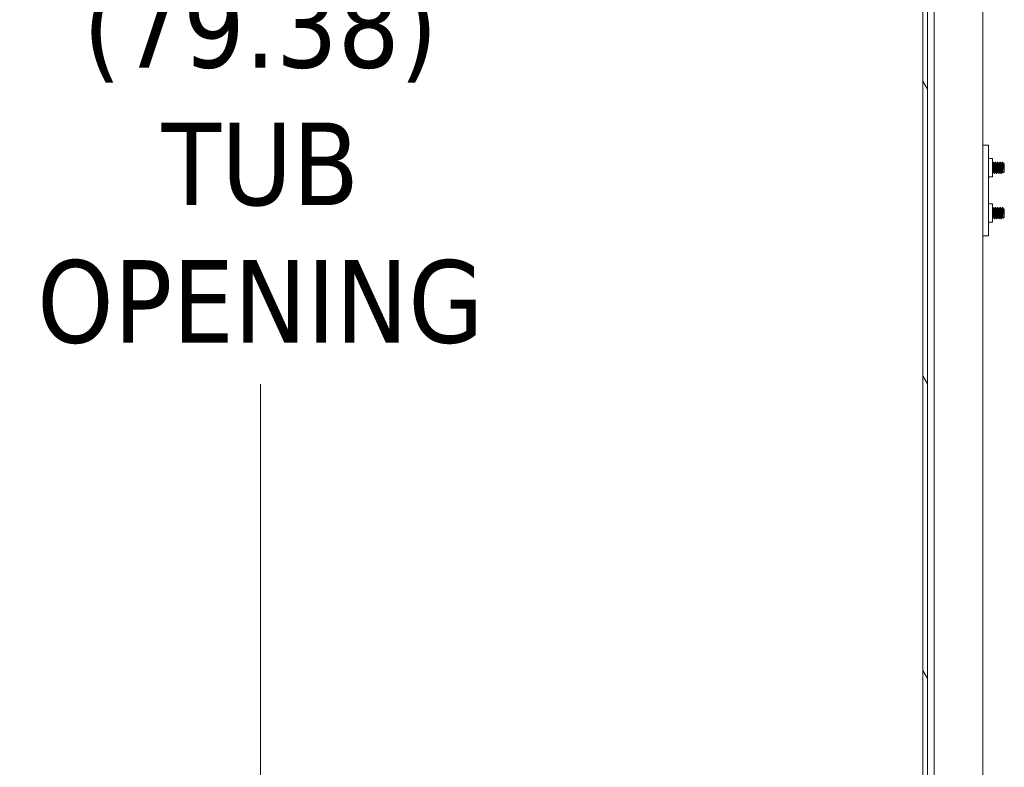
# Model space of a CAD drawing. Header units: inches. Extents: x 16 to 427, y 4 to 276.
# Tile 72 of 111: x 225 to 247, y 152 to 169. Entities that reach past the tile are written whole.
import ezdxf

# ---------------------------------------------------------------- set-up
doc = ezdxf.new("R2010")
doc.units = ezdxf.units.IN
doc.header["$LTSCALE"] = 26
doc.header["$MEASUREMENT"] = 0
doc.layers.get('0').update_dxf_attribs({"lineweight": 0})
for name, color, linetype, lineweight in [('Dimension (ANSI)', 7, 'Continuous', 5), ('Hatch (ANSI)', 7, 'Continuous', 5), ('Visible (ANSI)', 7, 'Continuous', 5)]:
    doc.layers.add(name, color=color, linetype=linetype, lineweight=lineweight)
doc.styles.add('ROMANS', font='tahoma.ttf')
doc.dimstyles.new('Default (ANSI)', dxfattribs={"dimscale": 26, "dimtxt": 0.07, "dimasz": 0.07, "dimexe": 0.125, "dimexo": 0.0625, "dimgap": 0.031496, "dimtad": 0, "dimtih": 1, "dimtoh": 1, "dimrnd": 1e-08, "dimzin": 0, "dimdsep": 46, "dimtxsty": 'ROMANS', "dimblk": 'Filled-1', "dimcen": 0.09, "dimdle": 0.393701, "dimclrd": 256, "dimclre": 256, "dimclrt": 256, "dimadec": 0, "dimazin": 0, "dimtfac": 0.928571, "dimtofl": 0, "dimtmove": 0, "dimatfit": 3, "dimfxl": 1, "dimtolj": 1, "dimtzin": 0, "dimlwd": -1, "dimlwe": -1, "dimarcsym": 0})

# ---------------------------------------------------------------- blocks, each defined once
blk = doc.blocks.new('Filled-1')
at = {"color": 0}
for p, q in [((0, 0), (-1, 0.179)), ((-1, 0.179), (-1, -0.179)), ((-1, 0), (0, 0)), ((-1, -0.179), (0, 0))]:
    blk.add_line(p, q, dxfattribs=at)
at = {"color": 0, "flags": 128}
blk.add_lwpolyline([(-1, -0.179), (0, 0), (-1, 0.179), (-1, -0.179)], dxfattribs=at)
at = {"color": 0}
blk.add_solid([(-1, -0.179), (0, 0), (-1, 0.179), (-1, -0.179)], dxfattribs=at)
blk = doc.blocks.new('*D33')
at = {"layer": 'Defpoints', "color": 0, "transparency": 16777216}
for p in [(245.287, 204.765), (230.195, 125.39), (245.287, 125.39)]:
    blk.add_point(p, dxfattribs=at)
at = {"layer": 'Dimension (ANSI)', "transparency": 16777216}
for p, q in [((243.662, 204.765), (226.945, 204.765)), ((230.195, 202.945), (230.195, 170.488)), ((230.195, 127.21), (230.195, 160.806)), ((243.662, 125.39), (226.945, 125.39))]:
    blk.add_line(p, q, dxfattribs=at)
at = {"layer": 'Dimension (ANSI)', "transparency": 16777216, "xscale": 1.820000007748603, "yscale": 1.820000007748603, "zscale": 1.820000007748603}
for p, rotation in [((230.195, 204.765), 90), ((230.195, 125.39), 270)]:
    blk.add_blockref('Filled-1', p, dxfattribs=dict(at, rotation=rotation))
at = {"layer": 'Dimension (ANSI)', "transparency": 16777216, "insert": (230.195, 165.647), "char_height": 1.82, "attachment_point": 5, "style": 'ROMANS'}
blk.add_mtext('\\A1;\\fTahoma|b0|i0;\\H1.8200;(79.38)\\P\\fTahoma|b0|i0;\\H1.8200;TUB\\P\\fTahoma|b0|i0;\\H1.8200;OPENING', dxfattribs=at)

msp = doc.modelspace()

# ---------------------------------------------------------------- hatches: boundary and pattern name
at = {"layer": 'Hatch (ANSI)'}
h = msp.add_hatch(dxfattribs=at)
h.set_pattern_fill('ANSI31', color=256, scale=26, angle=75, style=0)
edge = h.paths.add_edge_path()
edge.add_line((245.0494, 205.6633), (245.6818, 205.6633))
edge.add_line((245.6818, 205.6633), (245.6818, 205.7653))
edge.add_line((245.6818, 205.7653), (245.0494, 205.7653))
edge.add_ellipse((245.0494, 205.5227), major_axis=(0, 0.2426), ratio=1, start_angle=0, end_angle=90)
edge.add_line((244.8068, 205.5227), (244.8068, 124.633))
edge.add_ellipse((245.0494, 124.633), major_axis=(-0.2426, 0), ratio=1, start_angle=0, end_angle=90)
edge.add_line((245.0494, 124.3903), (245.6818, 124.3903))
edge.add_line((245.6818, 124.3903), (245.6818, 124.4923))
edge.add_line((245.6818, 124.4923), (245.0666, 124.4923))
edge.add_line((245.0666, 124.4923), (245.0494, 124.4923))
edge.add_ellipse((245.0494, 124.633), major_axis=(0, -0.1406), ratio=1, start_angle=270, end_angle=360, ccw=False)
edge.add_line((244.9088, 124.633), (244.9088, 125.2532))
edge.add_line((244.9088, 125.2532), (244.9088, 204.893))
edge.add_line((244.9088, 204.893), (244.9088, 205.5227))
edge.add_ellipse((245.0494, 205.5227), major_axis=(-0.1406, 0), ratio=1, start_angle=275.69227, end_angle=360, ccw=False)
edge.add_ellipse((245.0494, 205.5227), major_axis=(-0.0139, 0.1399), ratio=1, start_angle=354.30773, end_angle=360, ccw=False)
h = msp.add_hatch(dxfattribs=at)
h.set_pattern_fill('ANSI31', color=256, scale=26, angle=-15, style=0)
edge = h.paths.add_edge_path()
edge.add_ellipse((244.8758, 205.2211), major_axis=(0.1796, -0.4375), ratio=1, start_angle=0, end_angle=11.86132)
edge.add_ellipse((244.8758, 205.2211), major_axis=(0.2657, -0.3912), ratio=1, start_angle=0, end_angle=12.39327)
edge.add_ellipse((244.8758, 205.2211), major_axis=(0.3435, -0.3251), ratio=1, start_angle=0, end_angle=111.10905)
edge.add_ellipse((245.0229, 205.5492), major_axis=(0.0326, 0.1094), ratio=1, start_angle=0, end_angle=10.25383)
edge.add_ellipse((245.0229, 205.5492), major_axis=(0.0126, 0.1134), ratio=1, start_angle=0, end_angle=96.31954)
edge.add_line((244.9088, 205.5492), (244.9088, 205.5227))
edge.add_line((244.9088, 205.5227), (244.9088, 204.893))
edge.add_ellipse((245.0229, 204.893), major_axis=(-0.1141, 0), ratio=1, start_angle=0, end_angle=106.57337)
edge = h.paths.add_edge_path()
edge.add_ellipse((244.8758, 124.9251), major_axis=(0.1796, -0.4375), ratio=1, start_angle=0, end_angle=1.46691)
edge.add_ellipse((244.8758, 124.9251), major_axis=(0.1907, -0.4328), ratio=1, start_angle=0, end_angle=110.41237)
edge.add_ellipse((244.8758, 124.9251), major_axis=(0.3391, 0.3297), ratio=1, start_angle=0, end_angle=12.38162)
edge.add_ellipse((244.8758, 124.9251), major_axis=(0.2605, 0.3947), ratio=1, start_angle=0, end_angle=11.10275)
edge.add_ellipse((245.0229, 125.2532), major_axis=(0.0326, 0.1094), ratio=1, start_angle=0, end_angle=106.57337)
edge.add_line((244.9088, 125.2532), (244.9088, 124.633))
edge.add_line((244.9088, 124.633), (244.9088, 124.597))
edge.add_ellipse((245.0229, 124.597), major_axis=(-0.1141, 0), ratio=1, start_angle=0, end_angle=106.57337)

# ---------------------------------------------------------------- linework, layer by layer
at = {"layer": 'Visible (ANSI)'}
for p, q in [((244.8068, 205.5227), (244.8068, 124.633)), ((244.9088, 124.633), (244.9088, 205.5227)), ((245.0554, 126.6173), (245.0554, 204.7211)), ((246.131, 204.7653), (246.131, 125.3903)), ((246.251, 166.0778), (246.131, 166.0778)), ((246.251, 166.0778), (246.251, 166.0153)), ((246.251, 166.0153), (246.251, 164.1403)), ((246.2823, 165.7795), (246.341, 165.7795)), ((246.341, 165.3761), (246.341, 165.7795)), ((246.3637, 165.7028), (246.3575, 165.7028)), ((246.4137, 165.7028), (246.4075, 165.7028)), ((246.4637, 165.7028), (246.4575, 165.7028)), ((246.5137, 165.7028), (246.5075, 165.7028)), ((246.5637, 165.7028), (246.5575, 165.7028)), ((246.5654, 165.7), (246.5654, 165.6456)), ((246.3575, 165.4867), (246.3631, 165.4867)), ((246.3831, 165.669), (246.3887, 165.669)), ((246.4075, 165.4867), (246.4131, 165.4867)), ((246.4331, 165.669), (246.4387, 165.669)), ((246.4575, 165.4867), (246.4631, 165.4867)), ((246.4831, 165.669), (246.4887, 165.669)), ((246.5075, 165.4867), (246.5131, 165.4867)), ((246.5331, 165.669), (246.5387, 165.669)), ((246.5575, 165.4867), (246.5631, 165.4867)), ((246.6029, 165.4903), (246.5764, 165.4638)), ((246.5831, 165.669), (246.5887, 165.669)), ((246.6029, 165.6653), (246.5925, 165.6758)), ((246.5992, 165.5311), (246.5992, 165.6002)), ((246.6029, 165.4903), (246.6029, 165.6653)), ((246.2823, 165.3761), (246.341, 165.3761)), ((246.3887, 165.4528), (246.3825, 165.4528)), ((246.4387, 165.4528), (246.4325, 165.4528)), ((246.4887, 165.4528), (246.4825, 165.4528)), ((246.5387, 165.4528), (246.5325, 165.4528)), ((246.341, 164.7795), (246.2823, 164.7795)), ((246.341, 164.7795), (246.341, 164.3761)), ((246.3637, 164.7028), (246.3575, 164.7028)), ((246.3831, 164.669), (246.3887, 164.669)), ((246.4137, 164.7028), (246.4075, 164.7028)), ((246.4331, 164.669), (246.4387, 164.669)), ((246.4637, 164.7028), (246.4575, 164.7028)), ((246.4831, 164.669), (246.4887, 164.669)), ((246.5137, 164.7028), (246.5075, 164.7028)), ((246.5331, 164.669), (246.5387, 164.669)), ((246.5637, 164.7028), (246.5575, 164.7028)), ((246.5654, 164.7), (246.5654, 164.6456)), ((246.5831, 164.669), (246.5887, 164.669)), ((246.6029, 164.6653), (246.5925, 164.6758)), ((246.6029, 164.4903), (246.6029, 164.6653)), ((246.3575, 164.4867), (246.3631, 164.4867)), ((246.3887, 164.4528), (246.3825, 164.4528)), ((246.4075, 164.4867), (246.4131, 164.4867)), ((246.4387, 164.4528), (246.4325, 164.4528)), ((246.4575, 164.4867), (246.4631, 164.4867)), ((246.4887, 164.4528), (246.4825, 164.4528)), ((246.5075, 164.4867), (246.5131, 164.4867)), ((246.5387, 164.4528), (246.5325, 164.4528)), ((246.5575, 164.4867), (246.5631, 164.4867)), ((246.6029, 164.4903), (246.5764, 164.4638)), ((246.5992, 164.5311), (246.5992, 164.6002)), ((246.341, 164.3761), (246.2823, 164.3761)), ((246.131, 164.0778), (246.251, 164.0778)), ((246.251, 164.1403), (246.251, 164.0778))]:
    msp.add_line(p, q, dxfattribs=at)
for centre, start, end in [((246.2823, 165.8108), 180, 270), ((246.2823, 165.3449), 90, 180), ((246.2823, 164.8108), 180, 270), ((246.2823, 164.3449), 90, 180)]:
    msp.add_arc(centre, 0.0312, start, end, dxfattribs=at)
for points in [[(246.341, 165.6743), (246.3462, 165.6835), (246.3514, 165.6927), (246.3565, 165.702)], [(246.3646, 165.7021), (246.371, 165.6907), (246.3773, 165.6793), (246.3837, 165.668)], [(246.3881, 165.669), (246.3942, 165.68), (246.4004, 165.691), (246.4065, 165.702)], [(246.4146, 165.7021), (246.421, 165.6907), (246.4273, 165.6793), (246.4337, 165.668)], [(246.4381, 165.669), (246.4442, 165.68), (246.4504, 165.691), (246.4565, 165.702)], [(246.4646, 165.7021), (246.471, 165.6907), (246.4773, 165.6793), (246.4837, 165.668)], [(246.4881, 165.669), (246.4942, 165.68), (246.5004, 165.691), (246.5065, 165.702)], [(246.5146, 165.7021), (246.521, 165.6907), (246.5273, 165.6793), (246.5337, 165.668)], [(246.5381, 165.669), (246.5442, 165.68), (246.5504, 165.691), (246.5565, 165.702)], [(246.5654, 165.7), (246.5649, 165.7019), (246.5643, 165.7027), (246.5637, 165.7027)], [(246.5646, 165.7021), (246.571, 165.6907), (246.5773, 165.6793), (246.5837, 165.668)], [(246.3581, 165.4867), (246.3524, 165.4765), (246.3467, 165.4663), (246.341, 165.4561)], [(246.3815, 165.4537), (246.3752, 165.4651), (246.3688, 165.4765), (246.3624, 165.4878)], [(246.4081, 165.4867), (246.4019, 165.4757), (246.3958, 165.4646), (246.3896, 165.4536)], [(246.4315, 165.4537), (246.4252, 165.4651), (246.4188, 165.4765), (246.4124, 165.4878)], [(246.4581, 165.4867), (246.4519, 165.4757), (246.4458, 165.4646), (246.4396, 165.4536)], [(246.4815, 165.4537), (246.4752, 165.4651), (246.4688, 165.4765), (246.4624, 165.4878)], [(246.5081, 165.4867), (246.5019, 165.4757), (246.4958, 165.4646), (246.4896, 165.4536)], [(246.5315, 165.4537), (246.5252, 165.4651), (246.5188, 165.4765), (246.5124, 165.4878)], [(246.5581, 165.4867), (246.5519, 165.4757), (246.5458, 165.4646), (246.5396, 165.4536)], [(246.5757, 165.4641), (246.5713, 165.472), (246.5669, 165.4799), (246.5624, 165.4878)], [(246.5881, 165.669), (246.5893, 165.6712), (246.5905, 165.6733), (246.5917, 165.6755)], [(246.5992, 165.5311), (246.5972, 165.5389), (246.5952, 165.5476), (246.5934, 165.5574)], [(246.341, 164.6743), (246.3462, 164.6835), (246.3514, 164.6927), (246.3565, 164.702)], [(246.3646, 164.7021), (246.371, 164.6907), (246.3773, 164.6793), (246.3837, 164.668)], [(246.3881, 164.669), (246.3942, 164.68), (246.4004, 164.691), (246.4065, 164.702)], [(246.4146, 164.7021), (246.421, 164.6907), (246.4273, 164.6793), (246.4337, 164.668)], [(246.4381, 164.669), (246.4442, 164.68), (246.4504, 164.691), (246.4565, 164.702)], [(246.4646, 164.7021), (246.471, 164.6907), (246.4773, 164.6793), (246.4837, 164.668)], [(246.4881, 164.669), (246.4942, 164.68), (246.5004, 164.691), (246.5065, 164.702)], [(246.5146, 164.7021), (246.521, 164.6907), (246.5273, 164.6793), (246.5337, 164.668)], [(246.5381, 164.669), (246.5442, 164.68), (246.5504, 164.691), (246.5565, 164.702)], [(246.5654, 164.7), (246.5649, 164.7019), (246.5643, 164.7027), (246.5637, 164.7027)], [(246.5646, 164.7021), (246.571, 164.6907), (246.5773, 164.6793), (246.5837, 164.668)], [(246.5881, 164.669), (246.5893, 164.6712), (246.5905, 164.6733), (246.5917, 164.6755)], [(246.3581, 164.4867), (246.3524, 164.4765), (246.3467, 164.4663), (246.341, 164.4561)], [(246.3815, 164.4537), (246.3752, 164.4651), (246.3688, 164.4765), (246.3624, 164.4878)], [(246.4081, 164.4867), (246.4019, 164.4757), (246.3958, 164.4646), (246.3896, 164.4536)], [(246.4315, 164.4537), (246.4252, 164.4651), (246.4188, 164.4765), (246.4124, 164.4878)], [(246.4581, 164.4867), (246.4519, 164.4757), (246.4458, 164.4646), (246.4396, 164.4536)], [(246.4815, 164.4537), (246.4752, 164.4651), (246.4688, 164.4765), (246.4624, 164.4878)], [(246.5081, 164.4867), (246.5019, 164.4757), (246.4958, 164.4646), (246.4896, 164.4536)], [(246.5315, 164.4537), (246.5252, 164.4651), (246.5188, 164.4765), (246.5124, 164.4878)], [(246.5581, 164.4867), (246.5519, 164.4757), (246.5458, 164.4646), (246.5396, 164.4536)], [(246.5757, 164.4641), (246.5713, 164.472), (246.5669, 164.4799), (246.5624, 164.4878)], [(246.5992, 164.5311), (246.5972, 164.5389), (246.5952, 164.5476), (246.5934, 164.5574)]]:
    msp.add_open_spline(points, degree=3, dxfattribs=at)
for points, knots in [([(246.3716, 165.5515), (246.3699, 165.5799), (246.3677, 165.6126), (246.3659, 165.6383), (246.3657, 165.6408), (246.3656, 165.6432), (246.3654, 165.6456), (246.3635, 165.6724), (246.3611, 165.6933), (246.3591, 165.7), (246.3583, 165.7029), (246.3574, 165.7033), (246.3565, 165.7016)], [0.416666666, 0.416666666, 0.416666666, 0.416666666, 0.424268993, 0.424268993, 0.424268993, 0.425, 0.425, 0.425, 0.433333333, 0.433333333, 0.433333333, 0.436840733, 0.436840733, 0.436840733, 0.436840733]), ([(246.3779, 165.5515), (246.3761, 165.5799), (246.374, 165.6126), (246.3721, 165.6383), (246.372, 165.6408), (246.3718, 165.6432), (246.3716, 165.6456), (246.3697, 165.6724), (246.3673, 165.6933), (246.3654, 165.7), (246.3649, 165.7019), (246.3643, 165.7027), (246.3637, 165.7026)], [0.349999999, 0.349999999, 0.349999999, 0.349999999, 0.357602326, 0.357602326, 0.357602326, 0.358333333, 0.358333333, 0.358333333, 0.366666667, 0.366666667, 0.366666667, 0.368942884, 0.368942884, 0.368942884, 0.368942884]), ([(246.4216, 165.5515), (246.4199, 165.5799), (246.4177, 165.6126), (246.4159, 165.6383), (246.4157, 165.6408), (246.4156, 165.6432), (246.4154, 165.6456), (246.4135, 165.6724), (246.4111, 165.6933), (246.4091, 165.7), (246.4083, 165.7029), (246.4074, 165.7033), (246.4065, 165.7016)], [0.349999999, 0.349999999, 0.349999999, 0.349999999, 0.357602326, 0.357602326, 0.357602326, 0.358333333, 0.358333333, 0.358333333, 0.366666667, 0.366666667, 0.366666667, 0.370174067, 0.370174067, 0.370174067, 0.370174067]), ([(246.4279, 165.5515), (246.4261, 165.5799), (246.424, 165.6126), (246.4221, 165.6383), (246.422, 165.6408), (246.4218, 165.6432), (246.4216, 165.6456), (246.4197, 165.6724), (246.4173, 165.6933), (246.4154, 165.7), (246.4149, 165.7019), (246.4143, 165.7027), (246.4137, 165.7026)], [0.283333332, 0.283333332, 0.283333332, 0.283333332, 0.290935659, 0.290935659, 0.290935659, 0.291666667, 0.291666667, 0.291666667, 0.3, 0.3, 0.3, 0.302276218, 0.302276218, 0.302276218, 0.302276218]), ([(246.4716, 165.5515), (246.4699, 165.5799), (246.4677, 165.6126), (246.4659, 165.6383), (246.4657, 165.6408), (246.4656, 165.6432), (246.4654, 165.6456), (246.4635, 165.6724), (246.4611, 165.6933), (246.4591, 165.7), (246.4583, 165.7029), (246.4574, 165.7033), (246.4565, 165.7016)], [0.283333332, 0.283333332, 0.283333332, 0.283333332, 0.290935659, 0.290935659, 0.290935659, 0.291666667, 0.291666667, 0.291666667, 0.3, 0.3, 0.3, 0.3035074, 0.3035074, 0.3035074, 0.3035074]), ([(246.4779, 165.5515), (246.4761, 165.5799), (246.474, 165.6126), (246.4721, 165.6383), (246.472, 165.6408), (246.4718, 165.6432), (246.4716, 165.6456), (246.4697, 165.6724), (246.4673, 165.6933), (246.4654, 165.7), (246.4649, 165.7019), (246.4643, 165.7027), (246.4637, 165.7026)], [0.216666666, 0.216666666, 0.216666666, 0.216666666, 0.224268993, 0.224268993, 0.224268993, 0.225, 0.225, 0.225, 0.233333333, 0.233333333, 0.233333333, 0.235609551, 0.235609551, 0.235609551, 0.235609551]), ([(246.5216, 165.5515), (246.5199, 165.5799), (246.5177, 165.6126), (246.5159, 165.6383), (246.5157, 165.6408), (246.5156, 165.6432), (246.5154, 165.6456), (246.5135, 165.6724), (246.5111, 165.6933), (246.5091, 165.7), (246.5083, 165.7029), (246.5074, 165.7033), (246.5065, 165.7016)], [0.216666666, 0.216666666, 0.216666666, 0.216666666, 0.224268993, 0.224268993, 0.224268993, 0.225, 0.225, 0.225, 0.233333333, 0.233333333, 0.233333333, 0.236840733, 0.236840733, 0.236840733, 0.236840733]), ([(246.5279, 165.5515), (246.5261, 165.5799), (246.524, 165.6126), (246.5221, 165.6383), (246.522, 165.6408), (246.5218, 165.6432), (246.5216, 165.6456), (246.5197, 165.6724), (246.5173, 165.6933), (246.5154, 165.7), (246.5149, 165.7019), (246.5143, 165.7027), (246.5137, 165.7026)], [0.149999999, 0.149999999, 0.149999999, 0.149999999, 0.157602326, 0.157602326, 0.157602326, 0.158333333, 0.158333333, 0.158333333, 0.166666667, 0.166666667, 0.166666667, 0.168942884, 0.168942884, 0.168942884, 0.168942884]), ([(246.5654, 165.6456), (246.5636, 165.67), (246.5615, 165.6898), (246.5596, 165.698), (246.5595, 165.6987), (246.5593, 165.6994), (246.5591, 165.7), (246.5583, 165.7029), (246.5574, 165.7033), (246.5565, 165.7016)], [0.158333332, 0.158333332, 0.158333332, 0.158333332, 0.165935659, 0.165935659, 0.165935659, 0.166666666, 0.166666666, 0.166666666, 0.170174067, 0.170174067, 0.170174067, 0.170174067]), ([(246.5934, 165.5574), (246.5923, 165.5637), (246.5902, 165.5746), (246.5857, 165.6003), (246.5838, 165.6115), (246.5808, 165.6295), (246.5797, 165.6362), (246.5764, 165.6555), (246.5742, 165.667), (246.5697, 165.6869), (246.5674, 165.6948), (246.5654, 165.7)], [-0.48112179, -0.48112179, -0.48112179, -0.48112179, -0.37021758, -0.37021758, -0.28399067, -0.28399067, -0.22793372, -0.22793372, -0.11753006, -0.11753006, 0, 0, 0, 0]), ([(246.3825, 165.4531), (246.3809, 165.4533), (246.3793, 165.4602), (246.3779, 165.4728), (246.376, 165.4901), (246.3736, 165.5203), (246.3716, 165.5515)], [0.402276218, 0.402276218, 0.402276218, 0.402276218, 0.408333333, 0.408333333, 0.408333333, 0.416666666, 0.416666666, 0.416666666, 0.416666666]), ([(246.3896, 165.4537), (246.3878, 165.4508), (246.3858, 165.4577), (246.3841, 165.4728), (246.3822, 165.4901), (246.3798, 165.5203), (246.3779, 165.5515)], [0.334415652, 0.334415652, 0.334415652, 0.334415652, 0.341666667, 0.341666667, 0.341666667, 0.349999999, 0.349999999, 0.349999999, 0.349999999]), ([(246.4325, 165.4531), (246.4309, 165.4533), (246.4293, 165.4602), (246.4279, 165.4728), (246.426, 165.4901), (246.4236, 165.5203), (246.4216, 165.5515)], [0.335609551, 0.335609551, 0.335609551, 0.335609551, 0.341666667, 0.341666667, 0.341666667, 0.349999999, 0.349999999, 0.349999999, 0.349999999]), ([(246.4396, 165.4537), (246.4378, 165.4508), (246.4358, 165.4577), (246.4341, 165.4728), (246.4322, 165.4901), (246.4298, 165.5203), (246.4279, 165.5515)], [0.267748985, 0.267748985, 0.267748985, 0.267748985, 0.275, 0.275, 0.275, 0.283333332, 0.283333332, 0.283333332, 0.283333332]), ([(246.4825, 165.4531), (246.4809, 165.4533), (246.4793, 165.4602), (246.4779, 165.4728), (246.476, 165.4901), (246.4736, 165.5203), (246.4716, 165.5515)], [0.268942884, 0.268942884, 0.268942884, 0.268942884, 0.275, 0.275, 0.275, 0.283333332, 0.283333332, 0.283333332, 0.283333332]), ([(246.4896, 165.4537), (246.4878, 165.4508), (246.4858, 165.4577), (246.4841, 165.4728), (246.4822, 165.4901), (246.4798, 165.5203), (246.4779, 165.5515)], [0.201082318, 0.201082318, 0.201082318, 0.201082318, 0.208333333, 0.208333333, 0.208333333, 0.216666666, 0.216666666, 0.216666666, 0.216666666]), ([(246.5325, 165.4531), (246.5309, 165.4533), (246.5293, 165.4602), (246.5279, 165.4728), (246.526, 165.4901), (246.5236, 165.5203), (246.5216, 165.5515)], [0.202276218, 0.202276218, 0.202276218, 0.202276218, 0.208333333, 0.208333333, 0.208333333, 0.216666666, 0.216666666, 0.216666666, 0.216666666]), ([(246.5396, 165.4537), (246.5378, 165.4508), (246.5358, 165.4577), (246.5341, 165.4728), (246.5322, 165.4901), (246.5298, 165.5203), (246.5279, 165.5515)], [0.134415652, 0.134415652, 0.134415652, 0.134415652, 0.141666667, 0.141666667, 0.141666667, 0.149999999, 0.149999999, 0.149999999, 0.149999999]), ([(246.5654, 165.6456), (246.5657, 165.6386), (246.566, 165.6313), (246.5664, 165.6237), (246.5667, 165.6162), (246.567, 165.6082), (246.5674, 165.6002), (246.5677, 165.5922), (246.5681, 165.5842), (246.5684, 165.5762), (246.5687, 165.5682), (246.5691, 165.5601), (246.5694, 165.5523)], [0, 0, 0, 0, 0.0006113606, 0.0006113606, 0.0006113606, 0.0012227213, 0.0012227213, 0.0012227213, 0.0018340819, 0.0018340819, 0.0018340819, 0.0024454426, 0.0024454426, 0.0024454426, 0.0024454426]), ([(246.5694, 165.5523), (246.57, 165.5388), (246.5704, 165.5286), (246.5713, 165.512), (246.5718, 165.5036), (246.5728, 165.4869), (246.5735, 165.4778), (246.5745, 165.4688), (246.5749, 165.4668), (246.5756, 165.464), (246.576, 165.4634), (246.5764, 165.4638)], [-0.67311845, -0.67311845, -0.67311845, -0.67311845, -0.61197043, -0.61197043, -0.53494898, -0.53494898, -0.43923323, -0.43923323, -0.39781222, -0.39781222, -0.35004287, -0.35004287, -0.35004287, -0.35004287]), ([(246.5917, 165.6755), (246.5918, 165.6757), (246.592, 165.6759), (246.5928, 165.676), (246.5934, 165.674), (246.5947, 165.6644), (246.5954, 165.6579), (246.5967, 165.6416), (246.5972, 165.6333), (246.5981, 165.6184), (246.5987, 165.6095), (246.5992, 165.6002)], [-0.26947516, -0.26947516, -0.26947516, -0.26947516, -0.25416125, -0.25416125, -0.18722748, -0.18722748, -0.12932112, -0.12932112, -0.07230484, -0.07230484, 0, 0, 0, 0]), ([(246.3716, 164.5515), (246.3699, 164.5799), (246.3677, 164.6126), (246.3659, 164.6383), (246.3657, 164.6408), (246.3656, 164.6432), (246.3654, 164.6456), (246.3635, 164.6724), (246.3611, 164.6933), (246.3591, 164.7), (246.3583, 164.7029), (246.3574, 164.7033), (246.3565, 164.7016)], [0.416666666, 0.416666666, 0.416666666, 0.416666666, 0.424268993, 0.424268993, 0.424268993, 0.425, 0.425, 0.425, 0.433333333, 0.433333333, 0.433333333, 0.436840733, 0.436840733, 0.436840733, 0.436840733]), ([(246.3779, 164.5515), (246.3761, 164.5799), (246.374, 164.6126), (246.3721, 164.6383), (246.372, 164.6408), (246.3718, 164.6432), (246.3716, 164.6456), (246.3697, 164.6724), (246.3673, 164.6933), (246.3654, 164.7), (246.3649, 164.7019), (246.3643, 164.7027), (246.3637, 164.7026)], [0.349999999, 0.349999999, 0.349999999, 0.349999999, 0.357602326, 0.357602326, 0.357602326, 0.358333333, 0.358333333, 0.358333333, 0.366666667, 0.366666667, 0.366666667, 0.368942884, 0.368942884, 0.368942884, 0.368942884]), ([(246.4216, 164.5515), (246.4199, 164.5799), (246.4177, 164.6126), (246.4159, 164.6383), (246.4157, 164.6408), (246.4156, 164.6432), (246.4154, 164.6456), (246.4135, 164.6724), (246.4111, 164.6933), (246.4091, 164.7), (246.4083, 164.7029), (246.4074, 164.7033), (246.4065, 164.7016)], [0.349999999, 0.349999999, 0.349999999, 0.349999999, 0.357602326, 0.357602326, 0.357602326, 0.358333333, 0.358333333, 0.358333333, 0.366666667, 0.366666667, 0.366666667, 0.370174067, 0.370174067, 0.370174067, 0.370174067]), ([(246.4279, 164.5515), (246.4261, 164.5799), (246.424, 164.6126), (246.4221, 164.6383), (246.422, 164.6408), (246.4218, 164.6432), (246.4216, 164.6456), (246.4197, 164.6724), (246.4173, 164.6933), (246.4154, 164.7), (246.4149, 164.7019), (246.4143, 164.7027), (246.4137, 164.7026)], [0.283333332, 0.283333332, 0.283333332, 0.283333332, 0.290935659, 0.290935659, 0.290935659, 0.291666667, 0.291666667, 0.291666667, 0.3, 0.3, 0.3, 0.302276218, 0.302276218, 0.302276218, 0.302276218]), ([(246.4716, 164.5515), (246.4699, 164.5799), (246.4677, 164.6126), (246.4659, 164.6383), (246.4657, 164.6408), (246.4656, 164.6432), (246.4654, 164.6456), (246.4635, 164.6724), (246.4611, 164.6933), (246.4591, 164.7), (246.4583, 164.7029), (246.4574, 164.7033), (246.4565, 164.7016)], [0.283333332, 0.283333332, 0.283333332, 0.283333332, 0.290935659, 0.290935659, 0.290935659, 0.291666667, 0.291666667, 0.291666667, 0.3, 0.3, 0.3, 0.3035074, 0.3035074, 0.3035074, 0.3035074]), ([(246.4779, 164.5515), (246.4761, 164.5799), (246.474, 164.6126), (246.4721, 164.6383), (246.472, 164.6408), (246.4718, 164.6432), (246.4716, 164.6456), (246.4697, 164.6724), (246.4673, 164.6933), (246.4654, 164.7), (246.4649, 164.7019), (246.4643, 164.7027), (246.4637, 164.7026)], [0.216666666, 0.216666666, 0.216666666, 0.216666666, 0.224268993, 0.224268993, 0.224268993, 0.225, 0.225, 0.225, 0.233333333, 0.233333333, 0.233333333, 0.235609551, 0.235609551, 0.235609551, 0.235609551]), ([(246.5216, 164.5515), (246.5199, 164.5799), (246.5177, 164.6126), (246.5159, 164.6383), (246.5157, 164.6408), (246.5156, 164.6432), (246.5154, 164.6456), (246.5135, 164.6724), (246.5111, 164.6933), (246.5091, 164.7), (246.5083, 164.7029), (246.5074, 164.7033), (246.5065, 164.7016)], [0.216666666, 0.216666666, 0.216666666, 0.216666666, 0.224268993, 0.224268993, 0.224268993, 0.225, 0.225, 0.225, 0.233333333, 0.233333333, 0.233333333, 0.236840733, 0.236840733, 0.236840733, 0.236840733]), ([(246.5279, 164.5515), (246.5261, 164.5799), (246.524, 164.6126), (246.5221, 164.6383), (246.522, 164.6408), (246.5218, 164.6432), (246.5216, 164.6456), (246.5197, 164.6724), (246.5173, 164.6933), (246.5154, 164.7), (246.5149, 164.7019), (246.5143, 164.7027), (246.5137, 164.7026)], [0.149999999, 0.149999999, 0.149999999, 0.149999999, 0.157602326, 0.157602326, 0.157602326, 0.158333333, 0.158333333, 0.158333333, 0.166666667, 0.166666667, 0.166666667, 0.168942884, 0.168942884, 0.168942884, 0.168942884]), ([(246.5654, 164.6456), (246.5636, 164.67), (246.5615, 164.6898), (246.5596, 164.698), (246.5595, 164.6987), (246.5593, 164.6994), (246.5591, 164.7), (246.5583, 164.7029), (246.5574, 164.7033), (246.5565, 164.7016)], [0.158333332, 0.158333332, 0.158333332, 0.158333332, 0.165935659, 0.165935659, 0.165935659, 0.166666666, 0.166666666, 0.166666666, 0.170174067, 0.170174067, 0.170174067, 0.170174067]), ([(246.5934, 164.5574), (246.5923, 164.5637), (246.5902, 164.5746), (246.5857, 164.6003), (246.5838, 164.6115), (246.5808, 164.6295), (246.5797, 164.6362), (246.5764, 164.6555), (246.5742, 164.667), (246.5697, 164.6869), (246.5674, 164.6948), (246.5654, 164.7)], [-0.48112179, -0.48112179, -0.48112179, -0.48112179, -0.37021758, -0.37021758, -0.28399067, -0.28399067, -0.22793372, -0.22793372, -0.11753006, -0.11753006, 0, 0, 0, 0]), ([(246.5654, 164.6456), (246.5657, 164.6386), (246.566, 164.6313), (246.5664, 164.6237), (246.5667, 164.6162), (246.567, 164.6082), (246.5674, 164.6002), (246.5677, 164.5922), (246.5681, 164.5842), (246.5684, 164.5762), (246.5687, 164.5682), (246.5691, 164.5601), (246.5694, 164.5523)], [0, 0, 0, 0, 0.0006113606, 0.0006113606, 0.0006113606, 0.0012227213, 0.0012227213, 0.0012227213, 0.0018340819, 0.0018340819, 0.0018340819, 0.0024454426, 0.0024454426, 0.0024454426, 0.0024454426]), ([(246.5917, 164.6755), (246.5918, 164.6757), (246.592, 164.6759), (246.5928, 164.676), (246.5934, 164.674), (246.5947, 164.6644), (246.5954, 164.6579), (246.5967, 164.6416), (246.5972, 164.6333), (246.5981, 164.6184), (246.5987, 164.6095), (246.5992, 164.6002)], [-0.26947516, -0.26947516, -0.26947516, -0.26947516, -0.25416125, -0.25416125, -0.18722748, -0.18722748, -0.12932112, -0.12932112, -0.07230484, -0.07230484, 0, 0, 0, 0]), ([(246.3825, 164.4531), (246.3809, 164.4533), (246.3793, 164.4602), (246.3779, 164.4728), (246.376, 164.4901), (246.3736, 164.5203), (246.3716, 164.5515)], [0.402276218, 0.402276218, 0.402276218, 0.402276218, 0.408333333, 0.408333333, 0.408333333, 0.416666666, 0.416666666, 0.416666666, 0.416666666]), ([(246.3896, 164.4537), (246.3878, 164.4508), (246.3858, 164.4577), (246.3841, 164.4728), (246.3822, 164.4901), (246.3798, 164.5203), (246.3779, 164.5515)], [0.334415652, 0.334415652, 0.334415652, 0.334415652, 0.341666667, 0.341666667, 0.341666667, 0.349999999, 0.349999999, 0.349999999, 0.349999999]), ([(246.4325, 164.4531), (246.4309, 164.4533), (246.4293, 164.4602), (246.4279, 164.4728), (246.426, 164.4901), (246.4236, 164.5203), (246.4216, 164.5515)], [0.335609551, 0.335609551, 0.335609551, 0.335609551, 0.341666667, 0.341666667, 0.341666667, 0.349999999, 0.349999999, 0.349999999, 0.349999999]), ([(246.4396, 164.4537), (246.4378, 164.4508), (246.4358, 164.4577), (246.4341, 164.4728), (246.4322, 164.4901), (246.4298, 164.5203), (246.4279, 164.5515)], [0.267748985, 0.267748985, 0.267748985, 0.267748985, 0.275, 0.275, 0.275, 0.283333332, 0.283333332, 0.283333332, 0.283333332]), ([(246.4825, 164.4531), (246.4809, 164.4533), (246.4793, 164.4602), (246.4779, 164.4728), (246.476, 164.4901), (246.4736, 164.5203), (246.4716, 164.5515)], [0.268942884, 0.268942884, 0.268942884, 0.268942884, 0.275, 0.275, 0.275, 0.283333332, 0.283333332, 0.283333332, 0.283333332]), ([(246.4896, 164.4537), (246.4878, 164.4508), (246.4858, 164.4577), (246.4841, 164.4728), (246.4822, 164.4901), (246.4798, 164.5203), (246.4779, 164.5515)], [0.201082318, 0.201082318, 0.201082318, 0.201082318, 0.208333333, 0.208333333, 0.208333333, 0.216666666, 0.216666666, 0.216666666, 0.216666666]), ([(246.5325, 164.4531), (246.5309, 164.4533), (246.5293, 164.4602), (246.5279, 164.4728), (246.526, 164.4901), (246.5236, 164.5203), (246.5216, 164.5515)], [0.202276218, 0.202276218, 0.202276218, 0.202276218, 0.208333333, 0.208333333, 0.208333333, 0.216666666, 0.216666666, 0.216666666, 0.216666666]), ([(246.5396, 164.4537), (246.5378, 164.4508), (246.5358, 164.4577), (246.5341, 164.4728), (246.5322, 164.4901), (246.5298, 164.5203), (246.5279, 164.5515)], [0.134415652, 0.134415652, 0.134415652, 0.134415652, 0.141666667, 0.141666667, 0.141666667, 0.149999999, 0.149999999, 0.149999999, 0.149999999]), ([(246.5694, 164.5523), (246.57, 164.5388), (246.5704, 164.5286), (246.5713, 164.512), (246.5718, 164.5036), (246.5728, 164.4869), (246.5735, 164.4778), (246.5745, 164.4688), (246.5749, 164.4668), (246.5756, 164.464), (246.576, 164.4634), (246.5764, 164.4638)], [-0.67311845, -0.67311845, -0.67311845, -0.67311845, -0.61197043, -0.61197043, -0.53494898, -0.53494898, -0.43923323, -0.43923323, -0.39781222, -0.39781222, -0.35004287, -0.35004287, -0.35004287, -0.35004287])]:
    msp.add_open_spline(points, degree=3, knots=knots, dxfattribs=at)
for points, weights, knots in [([(246.3624, 165.4878), (246.3607, 165.4909), (246.3591, 165.5012), (246.356, 165.5217), (246.3529, 165.5586), (246.3498, 165.5955), (246.3466, 165.6272), (246.3439, 165.6553), (246.341, 165.6651)], [0.962034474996, 0.960041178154, 1, 0.923879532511, 1, 0.923879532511, 1, 0.932011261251, 0.985473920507], [0.403958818, 0.403958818, 0.403958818, 0.408333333, 0.408333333, 0.416666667, 0.416666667, 0.425, 0.425, 0.432443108, 0.432443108, 0.432443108]), ([(246.3575, 165.4867), (246.3551, 165.4867), (246.3529, 165.5012), (246.3498, 165.5217), (246.3466, 165.5586), (246.3439, 165.5913), (246.341, 165.6208)], [0.969774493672, 0.944671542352, 1, 0.923879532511, 1, 0.932011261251, 0.985473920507], [0.402276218, 0.402276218, 0.402276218, 0.408333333, 0.408333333, 0.416666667, 0.416666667, 0.424109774, 0.424109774, 0.424109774]), ([(246.4075, 165.4867), (246.4051, 165.4867), (246.4029, 165.5012), (246.3998, 165.5217), (246.3966, 165.5586), (246.3935, 165.5955), (246.3904, 165.6272), (246.3873, 165.659), (246.3841, 165.667), (246.3839, 165.6675), (246.3837, 165.668)], [0.969774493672, 0.944671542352, 1, 0.923879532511, 1, 0.923879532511, 1, 0.923879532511, 1, 0.993959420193, 0.988877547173], [0.335609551, 0.335609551, 0.335609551, 0.341666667, 0.341666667, 0.35, 0.35, 0.358333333, 0.358333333, 0.366666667, 0.366666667, 0.367327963, 0.367327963, 0.367327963]), ([(246.4124, 165.4878), (246.4107, 165.4909), (246.4091, 165.5012), (246.406, 165.5217), (246.4029, 165.5586), (246.3998, 165.5955), (246.3966, 165.6272), (246.3935, 165.659), (246.3904, 165.667), (246.3896, 165.669), (246.3887, 165.669)], [0.962034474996, 0.960041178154, 1, 0.923879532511, 1, 0.923879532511, 1, 0.923879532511, 1, 0.979207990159, 0.969774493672], [0.337292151, 0.337292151, 0.337292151, 0.341666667, 0.341666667, 0.35, 0.35, 0.358333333, 0.358333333, 0.366666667, 0.366666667, 0.368942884, 0.368942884, 0.368942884]), ([(246.4575, 165.4867), (246.4551, 165.4867), (246.4529, 165.5012), (246.4498, 165.5217), (246.4466, 165.5586), (246.4435, 165.5955), (246.4404, 165.6272), (246.4373, 165.659), (246.4341, 165.667), (246.4339, 165.6675), (246.4337, 165.668)], [0.969774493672, 0.944671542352, 1, 0.923879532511, 1, 0.923879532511, 1, 0.923879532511, 1, 0.993959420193, 0.988877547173], [0.268942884, 0.268942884, 0.268942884, 0.275, 0.275, 0.283333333, 0.283333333, 0.291666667, 0.291666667, 0.3, 0.3, 0.300661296, 0.300661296, 0.300661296]), ([(246.4624, 165.4878), (246.4607, 165.4909), (246.4591, 165.5012), (246.456, 165.5217), (246.4529, 165.5586), (246.4498, 165.5955), (246.4466, 165.6272), (246.4435, 165.659), (246.4404, 165.667), (246.4396, 165.669), (246.4387, 165.669)], [0.962034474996, 0.960041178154, 1, 0.923879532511, 1, 0.923879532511, 1, 0.923879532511, 1, 0.979207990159, 0.969774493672], [0.270625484, 0.270625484, 0.270625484, 0.275, 0.275, 0.283333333, 0.283333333, 0.291666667, 0.291666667, 0.3, 0.3, 0.302276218, 0.302276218, 0.302276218]), ([(246.5075, 165.4867), (246.5051, 165.4867), (246.5029, 165.5012), (246.4998, 165.5217), (246.4966, 165.5586), (246.4935, 165.5955), (246.4904, 165.6272), (246.4873, 165.659), (246.4841, 165.667), (246.4839, 165.6675), (246.4837, 165.668)], [0.969774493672, 0.944671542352, 1, 0.923879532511, 1, 0.923879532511, 1, 0.923879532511, 1, 0.993959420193, 0.988877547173], [0.202276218, 0.202276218, 0.202276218, 0.208333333, 0.208333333, 0.216666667, 0.216666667, 0.225, 0.225, 0.233333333, 0.233333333, 0.233994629, 0.233994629, 0.233994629]), ([(246.5124, 165.4878), (246.5107, 165.4909), (246.5091, 165.5012), (246.506, 165.5217), (246.5029, 165.5586), (246.4998, 165.5955), (246.4966, 165.6272), (246.4935, 165.659), (246.4904, 165.667), (246.4896, 165.669), (246.4887, 165.669)], [0.962034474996, 0.960041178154, 1, 0.923879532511, 1, 0.923879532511, 1, 0.923879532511, 1, 0.979207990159, 0.969774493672], [0.203958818, 0.203958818, 0.203958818, 0.208333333, 0.208333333, 0.216666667, 0.216666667, 0.225, 0.225, 0.233333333, 0.233333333, 0.235609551, 0.235609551, 0.235609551]), ([(246.5575, 165.4867), (246.5551, 165.4867), (246.5529, 165.5012), (246.5498, 165.5217), (246.5466, 165.5586), (246.5435, 165.5955), (246.5404, 165.6272), (246.5373, 165.659), (246.5341, 165.667), (246.5339, 165.6675), (246.5337, 165.668)], [0.969774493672, 0.944671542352, 1, 0.923879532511, 1, 0.923879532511, 1, 0.923879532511, 1, 0.993959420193, 0.988877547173], [0.135609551, 0.135609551, 0.135609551, 0.141666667, 0.141666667, 0.15, 0.15, 0.158333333, 0.158333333, 0.166666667, 0.166666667, 0.167327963, 0.167327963, 0.167327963]), ([(246.5624, 165.4878), (246.5607, 165.4909), (246.5591, 165.5012), (246.556, 165.5217), (246.5529, 165.5586), (246.5498, 165.5955), (246.5466, 165.6272), (246.5435, 165.659), (246.5404, 165.667), (246.5396, 165.669), (246.5387, 165.669)], [0.962034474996, 0.960041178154, 1, 0.923879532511, 1, 0.923879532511, 1, 0.923879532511, 1, 0.979207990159, 0.969774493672], [0.137292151, 0.137292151, 0.137292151, 0.141666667, 0.141666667, 0.15, 0.15, 0.158333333, 0.158333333, 0.166666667, 0.166666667, 0.168942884, 0.168942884, 0.168942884]), ([(246.5992, 165.5311), (246.5979, 165.544), (246.5966, 165.5586), (246.5935, 165.5955), (246.5904, 165.6272), (246.5873, 165.659), (246.5841, 165.667), (246.5839, 165.6675), (246.5837, 165.668)], [0.963029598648, 0.968380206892, 1, 0.923879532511, 1, 0.923879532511, 1, 0.993959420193, 0.988877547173], [0.079871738, 0.079871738, 0.079871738, 0.083333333, 0.083333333, 0.091666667, 0.091666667, 0.1, 0.1, 0.100661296, 0.100661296, 0.100661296]), ([(246.5992, 165.6002), (246.5979, 165.6147), (246.5966, 165.6272), (246.5935, 165.659), (246.5904, 165.667), (246.5896, 165.669), (246.5887, 165.669)], [0.963029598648, 0.968380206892, 1, 0.923879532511, 1, 0.979207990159, 0.969774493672], [0.088205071, 0.088205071, 0.088205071, 0.091666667, 0.091666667, 0.1, 0.1, 0.102276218, 0.102276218, 0.102276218]), ([(246.3624, 164.4878), (246.3607, 164.4909), (246.3591, 164.5012), (246.356, 164.5217), (246.3529, 164.5586), (246.3498, 164.5955), (246.3466, 164.6272), (246.3439, 164.6553), (246.341, 164.6651)], [0.962034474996, 0.960041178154, 1, 0.923879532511, 1, 0.923879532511, 1, 0.932011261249, 0.985473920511], [0.403958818, 0.403958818, 0.403958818, 0.408333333, 0.408333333, 0.416666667, 0.416666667, 0.425, 0.425, 0.432443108, 0.432443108, 0.432443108]), ([(246.3575, 164.4867), (246.3551, 164.4867), (246.3529, 164.5012), (246.3498, 164.5217), (246.3466, 164.5586), (246.3439, 164.5913), (246.341, 164.6208)], [0.969774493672, 0.944671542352, 1, 0.923879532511, 1, 0.932011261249, 0.98547392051], [0.402276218, 0.402276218, 0.402276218, 0.408333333, 0.408333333, 0.416666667, 0.416666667, 0.424109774, 0.424109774, 0.424109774]), ([(246.4075, 164.4867), (246.4051, 164.4867), (246.4029, 164.5012), (246.3998, 164.5217), (246.3966, 164.5586), (246.3935, 164.5955), (246.3904, 164.6272), (246.3873, 164.659), (246.3841, 164.667), (246.3839, 164.6675), (246.3837, 164.668)], [0.969774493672, 0.944671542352, 1, 0.923879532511, 1, 0.923879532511, 1, 0.923879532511, 1, 0.993959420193, 0.988877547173], [0.335609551, 0.335609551, 0.335609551, 0.341666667, 0.341666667, 0.35, 0.35, 0.358333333, 0.358333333, 0.366666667, 0.366666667, 0.367327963, 0.367327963, 0.367327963]), ([(246.4124, 164.4878), (246.4107, 164.4909), (246.4091, 164.5012), (246.406, 164.5217), (246.4029, 164.5586), (246.3998, 164.5955), (246.3966, 164.6272), (246.3935, 164.659), (246.3904, 164.667), (246.3896, 164.669), (246.3887, 164.669)], [0.962034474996, 0.960041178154, 1, 0.923879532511, 1, 0.923879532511, 1, 0.923879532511, 1, 0.979207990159, 0.969774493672], [0.337292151, 0.337292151, 0.337292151, 0.341666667, 0.341666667, 0.35, 0.35, 0.358333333, 0.358333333, 0.366666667, 0.366666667, 0.368942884, 0.368942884, 0.368942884]), ([(246.4575, 164.4867), (246.4551, 164.4867), (246.4529, 164.5012), (246.4498, 164.5217), (246.4466, 164.5586), (246.4435, 164.5955), (246.4404, 164.6272), (246.4373, 164.659), (246.4341, 164.667), (246.4339, 164.6675), (246.4337, 164.668)], [0.969774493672, 0.944671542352, 1, 0.923879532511, 1, 0.923879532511, 1, 0.923879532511, 1, 0.993959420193, 0.988877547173], [0.268942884, 0.268942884, 0.268942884, 0.275, 0.275, 0.283333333, 0.283333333, 0.291666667, 0.291666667, 0.3, 0.3, 0.300661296, 0.300661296, 0.300661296]), ([(246.4624, 164.4878), (246.4607, 164.4909), (246.4591, 164.5012), (246.456, 164.5217), (246.4529, 164.5586), (246.4498, 164.5955), (246.4466, 164.6272), (246.4435, 164.659), (246.4404, 164.667), (246.4396, 164.669), (246.4387, 164.669)], [0.962034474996, 0.960041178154, 1, 0.923879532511, 1, 0.923879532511, 1, 0.923879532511, 1, 0.979207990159, 0.969774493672], [0.270625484, 0.270625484, 0.270625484, 0.275, 0.275, 0.283333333, 0.283333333, 0.291666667, 0.291666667, 0.3, 0.3, 0.302276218, 0.302276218, 0.302276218]), ([(246.5075, 164.4867), (246.5051, 164.4867), (246.5029, 164.5012), (246.4998, 164.5217), (246.4966, 164.5586), (246.4935, 164.5955), (246.4904, 164.6272), (246.4873, 164.659), (246.4841, 164.667), (246.4839, 164.6675), (246.4837, 164.668)], [0.969774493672, 0.944671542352, 1, 0.923879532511, 1, 0.923879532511, 1, 0.923879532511, 1, 0.993959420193, 0.988877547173], [0.202276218, 0.202276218, 0.202276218, 0.208333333, 0.208333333, 0.216666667, 0.216666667, 0.225, 0.225, 0.233333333, 0.233333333, 0.233994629, 0.233994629, 0.233994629]), ([(246.5124, 164.4878), (246.5107, 164.4909), (246.5091, 164.5012), (246.506, 164.5217), (246.5029, 164.5586), (246.4998, 164.5955), (246.4966, 164.6272), (246.4935, 164.659), (246.4904, 164.667), (246.4896, 164.669), (246.4887, 164.669)], [0.962034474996, 0.960041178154, 1, 0.923879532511, 1, 0.923879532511, 1, 0.923879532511, 1, 0.979207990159, 0.969774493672], [0.203958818, 0.203958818, 0.203958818, 0.208333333, 0.208333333, 0.216666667, 0.216666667, 0.225, 0.225, 0.233333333, 0.233333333, 0.235609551, 0.235609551, 0.235609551]), ([(246.5575, 164.4867), (246.5551, 164.4867), (246.5529, 164.5012), (246.5498, 164.5217), (246.5466, 164.5586), (246.5435, 164.5955), (246.5404, 164.6272), (246.5373, 164.659), (246.5341, 164.667), (246.5339, 164.6675), (246.5337, 164.668)], [0.969774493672, 0.944671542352, 1, 0.923879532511, 1, 0.923879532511, 1, 0.923879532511, 1, 0.993959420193, 0.988877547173], [0.135609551, 0.135609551, 0.135609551, 0.141666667, 0.141666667, 0.15, 0.15, 0.158333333, 0.158333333, 0.166666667, 0.166666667, 0.167327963, 0.167327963, 0.167327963]), ([(246.5624, 164.4878), (246.5607, 164.4909), (246.5591, 164.5012), (246.556, 164.5217), (246.5529, 164.5586), (246.5498, 164.5955), (246.5466, 164.6272), (246.5435, 164.659), (246.5404, 164.667), (246.5396, 164.669), (246.5387, 164.669)], [0.962034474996, 0.960041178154, 1, 0.923879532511, 1, 0.923879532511, 1, 0.923879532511, 1, 0.979207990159, 0.969774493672], [0.137292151, 0.137292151, 0.137292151, 0.141666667, 0.141666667, 0.15, 0.15, 0.158333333, 0.158333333, 0.166666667, 0.166666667, 0.168942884, 0.168942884, 0.168942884]), ([(246.5992, 164.5311), (246.5979, 164.544), (246.5966, 164.5586), (246.5935, 164.5955), (246.5904, 164.6272), (246.5873, 164.659), (246.5841, 164.667), (246.5839, 164.6675), (246.5837, 164.668)], [0.963029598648, 0.968380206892, 1, 0.923879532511, 1, 0.923879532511, 1, 0.993959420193, 0.988877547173], [0.079871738, 0.079871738, 0.079871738, 0.083333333, 0.083333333, 0.091666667, 0.091666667, 0.1, 0.1, 0.100661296, 0.100661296, 0.100661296]), ([(246.5992, 164.6002), (246.5979, 164.6147), (246.5966, 164.6272), (246.5935, 164.659), (246.5904, 164.667), (246.5896, 164.669), (246.5887, 164.669)], [0.963029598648, 0.968380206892, 1, 0.923879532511, 1, 0.979207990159, 0.969774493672], [0.088205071, 0.088205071, 0.088205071, 0.091666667, 0.091666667, 0.1, 0.1, 0.102276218, 0.102276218, 0.102276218])]:
    msp.add_rational_spline(points, weights, degree=2, knots=knots, dxfattribs=at)

# ---------------------------------------------------------------- dimensions: what is measured, and where the dimension line sits
at = {"layer": 'Dimension (ANSI)'}
dim = msp.add_linear_dim(base=(230.1945555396, 125.3903390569), p1=(245.2867627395, 204.7653390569), p2=(245.2867627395, 125.3903390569), angle=270, text='\\fTahoma|b0|i0;\\H1.8200;(<>)\\P\\fTahoma|b0|i0;\\H1.8200;TUB\\P\\fTahoma|b0|i0;\\H1.8200;OPENING', dimstyle='Default (ANSI)', override={"dimgap": 0.031496, "dimdec": 2, "dimtol": 0, "dimlim": 0, "dimtp": 0, "dimtm": 0, "dimtdec": 2, "dimatfit": 1}, dxfattribs=at)
dim.commit()
dim.dimension.update_dxf_attribs({"geometry": '*D33', "text_midpoint": (230.1945555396, 165.64707045), "dimtype": 160})

doc.saveas('drawing.dxf')
